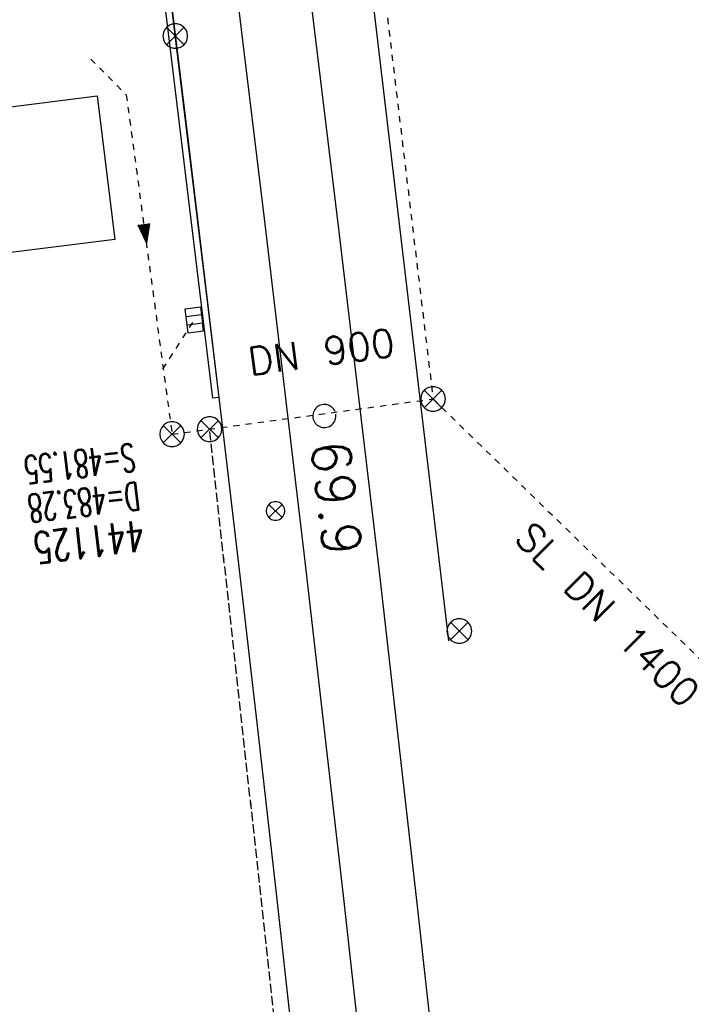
# Model space of a CAD drawing. Extents: x 459406 to 461721, y 413308 to 423218.
# Tile 181 of 256: x 461289 to 461332, y 419946 to 420010. Entities that reach past the tile are written whole.
import ezdxf

# ---------------------------------------------------------------- set-up
doc = ezdxf.new("R2010")
doc.units = 0
doc.header["$LTSCALE"] = 2
doc.header["$MEASUREMENT"] = 0
for name, pattern in [('AUSGEZOGEN', [0]), ('LT00', [0]), ('LT02', [0.4, 0.2, -0.2])]:
    doc.linetypes.add(name, pattern=pattern)
doc.layers.get('0').update_dxf_attribs({"linetype": 'AUSGEZOGEN'})
for name, color, linetype in [('GEBAEUDE', 7, 'AUSGEZOGEN'), ('LAGEPLAN', 15, 'AUSGEZOGEN'), ('NBS-TRASSE', 7, 'CONTINUOUS'), ('SCHACHTNR', 6, 'CONTINUOUS')]:
    doc.layers.add(name, color=color, linetype=linetype)
doc.styles.add('ROMANS', font='romans.shx', dxfattribs={"width": 0.8})
doc.styles.get("Standard").update_dxf_attribs({"font": 'TXT.SHX'})

# ---------------------------------------------------------------- blocks, each defined once
blk = doc.blocks.new('SYMB1626')
at = {"linetype": 'LT00'}
for p, q in [((-2.8, -2.8), (2.8, 2.8)), ((2.8, -2.8), (-2.8, 2.8))]:
    blk.add_line(p, q, dxfattribs=at)
blk.add_lwpolyline([(3.94, 0), (3.78, 1.11), (3.31, 2.13), (2.58, 2.98), (1.64, 3.58), (0.56, 3.9), (-0.56, 3.9), (-1.64, 3.58), (-2.58, 2.98), (-3.31, 2.13), (-3.78, 1.11), (-3.94, 0), (-3.78, -1.11), (-3.31, -2.13), (-2.58, -2.98), (-1.64, -3.58), (-0.56, -3.9), (0.56, -3.9), (1.64, -3.58), (2.58, -2.98), (3.31, -2.13), (3.78, -1.11), (3.94, 0)], dxfattribs=at)
blk = doc.blocks.new('SYMB1061')
at = {"linetype": 'LT00'}
blk.add_line((4.92, 0), (-4.92, 0), dxfattribs=at)
for points in [[(-4.92, 0), (0, 15.75), (4.92, 0)], [(-0.09, 15.6), (-4.79, 0.04), (-4.72, 0.04), (-0.09, 15.38), (-0.02, 15.45), (-4.58, 0.04), (-4.43, -0.03), (-0.02, 15.24), (-4.29, 0.19), (-4.21, 0.19), (0.05, 15.02), (4.76, 0.04), (-4.43, 0.11), (-4, 0.19), (0.05, 14.73), (4.47, 0.11), (-3.85, 0.26), (0.05, 14.3), (4.25, 0.26), (-3.64, 0.4), (0.05, 13.86), (4.11, 0.33), (-3.42, 0.55), (-0.02, 13.43), (3.89, 0.48), (-3.2, 0.62), (0.05, 12.92), (3.67, 0.69), (-2.98, 0.77), (0.05, 12.34), (3.45, 0.84), (-2.7, 0.91), (0.05, 11.84), (3.17, 0.98), (-2.55, 1.06), (0.05, 11.26), (2.95, 1.2), (-2.19, 1.2), (0.05, 10.82), (2.66, 1.34), (-1.97, 1.34), (-0.02, 10.17), (2.51, 1.49), (-1.68, 1.49), (-0.09, 9.52), (2.3, 1.63), (-1.47, 1.63), (-0.02, 8.87), (2.08, 1.78), (-1.32, 1.78), (-0.02, 8.29), (1.86, 2), (-1.1, 2), (-0.02, 7.71), (1.65, 2.14), (-0.96, 2.14), (-0.02, 6.84), (1.36, 2.36), (-0.74, 2.36), (-0.09, 6.26), (1.21, 2.57), (-0.52, 2.57), (-0.02, 5.54), (0.92, 2.79), (-0.38, 2.79), (-0.02, 4.96), (0.63, 2.94), (-0.24, 3.01), (0.05, 4.24), (0.49, 3.08), (-0.02, 3.23), (0.13, 3.66), (0.27, 3.37)]]:
    blk.add_lwpolyline(points, dxfattribs=at)
blk = doc.blocks.new('SYMB1827')
at = {"linetype": 'LT00'}
blk.add_line((10.5, -19.7), (10.5, 19.7), dxfattribs=at)
blk.add_lwpolyline([(-31.5, -19.7), (-31.5, 19.7), (31.5, 19.7), (31.5, -19.7), (-31.5, -19.7), (-10.5, -19.7), (-10.5, 19.7)], dxfattribs=at)

msp = doc.modelspace()

# ---------------------------------------------------------------- linework, layer by layer
at = {"layer": 'GEBAEUDE'}
for p, q in [((461274.053, 420002.144), (461294.023, 420004.624)), ((461294.023, 420004.624), (461295.163, 419995.324)), ((461295.163, 419995.324), (461275.193, 419992.823))]:
    msp.add_line(p, q, dxfattribs=at)
at = {"layer": 'LAGEPLAN', "linetype": 'LT02'}
for p, q in [((461303.335, 420089.11), (461315.776, 419984.993)), ((461298.265, 419986.923), (461300.279, 419990.074)), ((461298.865, 419982.712), (461315.776, 419984.993)), ((461315.776, 419984.993), (461346.286, 419955.262))]:
    msp.add_line(p, q, dxfattribs=at)
at = {"layer": 'LAGEPLAN', "elevation": 0}
for points in [[(461316.809, 419969.32), (461303.226, 420083.937), (461301.871, 420093.963), (461300.514, 420103.882), (461299.14, 420113.799), (461297.751, 420123.714), (461296.345, 420133.626), (461294.923, 420143.536), (461294.079, 420149.354)], [(461301.504, 419985.047), (461296.689, 420024.716), (461297.086, 420024.764), (461301.901, 419985.095), (461301.504, 419985.047)], [(461297.086, 420024.764), (461297.327, 420022.778), (461298.552, 420012.865), (461299.762, 420002.949), (461300.955, 419993.031), (461302.132, 419983.112), (461303.294, 419973.19), (461304.439, 419963.267), (461305.567, 419953.342), (461306.68, 419943.415), (461307.776, 419933.486), (461308.857, 419923.555), (461309.768, 419915.048)], [(461297.086, 420024.764), (461297.327, 420022.778), (461298.552, 420012.865), (461299.762, 420002.949), (461300.955, 419993.031), (461302.132, 419983.112), (461303.294, 419973.19), (461304.439, 419963.267), (461305.567, 419953.342), (461306.68, 419943.415), (461307.776, 419933.486), (461308.857, 419923.555), (461310.212, 419910.865)]]:
    msp.add_lwpolyline(points, dxfattribs=at)
at = {"layer": 'LAGEPLAN', "linetype": 'LT02', "elevation": 0}
for points in [[(461293.595, 420007.015), (461295.9, 420004.696), (461298.865, 419982.712)], [(461308.793, 419914.9), (461301.296, 419983.04)], [(461309.251, 419910.732), (461301.296, 419983.04)]]:
    msp.add_lwpolyline(points, dxfattribs=at)
at = {"layer": 'NBS-TRASSE'}
for p, q in [((461308.003, 419984.058), (461307.987, 419983.966)), ((461308.03, 419984.149), (461308.003, 419984.058)), ((461308.068, 419984.235), (461308.03, 419984.149)), ((461308.116, 419984.315), (461308.068, 419984.235)), ((461308.175, 419984.389), (461308.116, 419984.315)), ((461308.242, 419984.456), (461308.175, 419984.389)), ((461308.317, 419984.513), (461308.242, 419984.456)), ((461308.398, 419984.56), (461308.317, 419984.513)), ((461308.485, 419984.597), (461308.398, 419984.56)), ((461308.576, 419984.622), (461308.485, 419984.597)), ((461308.669, 419984.636), (461308.576, 419984.622)), ((461308.763, 419984.638), (461308.669, 419984.636)), ((461308.857, 419984.629), (461308.763, 419984.638)), ((461308.948, 419984.608), (461308.857, 419984.629)), ((461309.037, 419984.575), (461308.948, 419984.608)), ((461309.12, 419984.532), (461309.037, 419984.575)), ((461309.198, 419984.478), (461309.12, 419984.532)), ((461309.268, 419984.415), (461309.198, 419984.478)), ((461309.33, 419984.344), (461309.268, 419984.415)), ((461309.382, 419984.266), (461309.33, 419984.344)), ((461309.424, 419984.182), (461309.382, 419984.266)), ((461307.987, 419983.966), (461307.984, 419983.871)), ((461307.984, 419983.871), (461307.992, 419983.778)), ((461307.992, 419983.778), (461308.012, 419983.685)), ((461308.012, 419983.685), (461308.043, 419983.597)), ((461308.043, 419983.597), (461308.085, 419983.512)), ((461308.085, 419983.512), (461308.137, 419983.434)), ((461308.137, 419983.434), (461308.199, 419983.363)), ((461309.225, 419983.323), (461309.292, 419983.389)), ((461309.292, 419983.389), (461309.35, 419983.463)), ((461309.35, 419983.463), (461309.399, 419983.543)), ((461309.399, 419983.543), (461309.437, 419983.629)), ((461309.437, 419983.629), (461309.464, 419983.72)), ((461309.464, 419983.72), (461309.48, 419983.813)), ((461309.483, 419983.907), (461309.475, 419984.001)), ((461309.48, 419983.813), (461309.483, 419983.907)), ((461308.199, 419983.363), (461308.269, 419983.3)), ((461308.269, 419983.3), (461308.347, 419983.247)), ((461308.347, 419983.247), (461308.43, 419983.203)), ((461308.43, 419983.203), (461308.519, 419983.171)), ((461308.519, 419983.171), (461308.61, 419983.149)), ((461308.61, 419983.149), (461308.704, 419983.14)), ((461308.704, 419983.14), (461308.798, 419983.142)), ((461308.798, 419983.142), (461308.891, 419983.156)), ((461308.891, 419983.156), (461308.982, 419983.181)), ((461308.982, 419983.181), (461309.069, 419983.218)), ((461309.069, 419983.218), (461309.15, 419983.265)), ((461309.15, 419983.265), (461309.225, 419983.323))]:
    msp.add_line(p, q, dxfattribs=at)
at = {"layer": 'NBS-TRASSE', "elevation": 0}
for points in [[(461284.402, 420150.573), (461287.56, 420128.622), (461290.639, 420106.66), (461293.639, 420084.687), (461296.559, 420062.703), (461299.4, 420040.709), (461302.162, 420018.705), (461304.844, 419996.691), (461307.447, 419974.668), (461309.971, 419952.635), (461312.415, 419930.593), (461314.467, 419911.454)], [(461289.24, 420149.962), (461292.395, 420128.002), (461295.47, 420106.031), (461298.467, 420084.049), (461301.384, 420062.056), (461304.222, 420040.053), (461306.98, 420018.04), (461309.659, 419996.017), (461312.258, 419973.984), (461314.778, 419951.943), (461317.219, 419929.892), (461319.124, 419912.098)]]:
    msp.add_lwpolyline(points, dxfattribs=at)

# ---------------------------------------------------------------- block references
at = {"layer": 'LAGEPLAN', "zscale": 0.2539999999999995}
for name, p, xscale, yscale, rotation in [('SYMB1626', (461299.075, 420008.505), 0.2031999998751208, 0.2031999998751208, 359.9990802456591), ('SYMB1061', (461297.042, 419996.299), 0.07619999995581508, 0.07619999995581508, 187.717210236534), ('SYMB1827', (461300.314, 419990.109), 0.0253999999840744, 0.0253999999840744, 96.92271025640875), ('SYMB1626', (461315.776, 419984.993), 0.2031999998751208, 0.2031999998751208, 359.9990802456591), ('SYMB1626', (461298.865, 419982.712), 0.2031999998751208, 0.2031999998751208, 359.9990802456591), ('SYMB1626', (461298.865, 419982.712), 0.2031999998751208, 0.2031999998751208, 359.9990802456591), ('SYMB1626', (461301.296, 419983.04), 0.2031999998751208, 0.2031999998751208, 359.9990802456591), ('SYMB1626', (461305.569, 419977.735), 0.1523999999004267, 0.1523999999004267, 359.9990802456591), ('SYMB1626', (461317.481, 419969.958), 0.2031999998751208, 0.2031999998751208, 359.9990802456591)]:
    msp.add_blockref(name, p, dxfattribs=dict(at, xscale=xscale, yscale=yscale, rotation=rotation))

# ---------------------------------------------------------------- texts
at = {"layer": 'LAGEPLAN'}
for s, rotation, oblique, p in [('DN 900', 7.67535, 360, (461303.93, 419986.51)), ('SL DN 1400', 314.92127, 0, (461320.964, 419975.884))]:
    msp.add_text(s, height=1.8, rotation=rotation, dxfattribs=dict(at, oblique=oblique)).set_placement(p)
at = {"layer": 'NBS-TRASSE', "oblique": 0}
msp.add_text('69.9', height=2.5, rotation=276.71982, dxfattribs=at).set_placement((461307.835, 419982.164))
at = {"layer": 'SCHACHTNR', "style": 'ROMANS'}
for s, height, width, p in [('S=481.55', 1.8, 0.6, (461296.375, 419982.125)), ('D=483.28', 1.8, 0.6, (461296.656, 419979.625)), ('441125', 2, 0.7, (461296.938, 419977.156))]:
    msp.add_text(s, height=height, rotation=186.7305, dxfattribs=dict(at, width=width)).set_placement(p)

doc.saveas('drawing.dxf')
